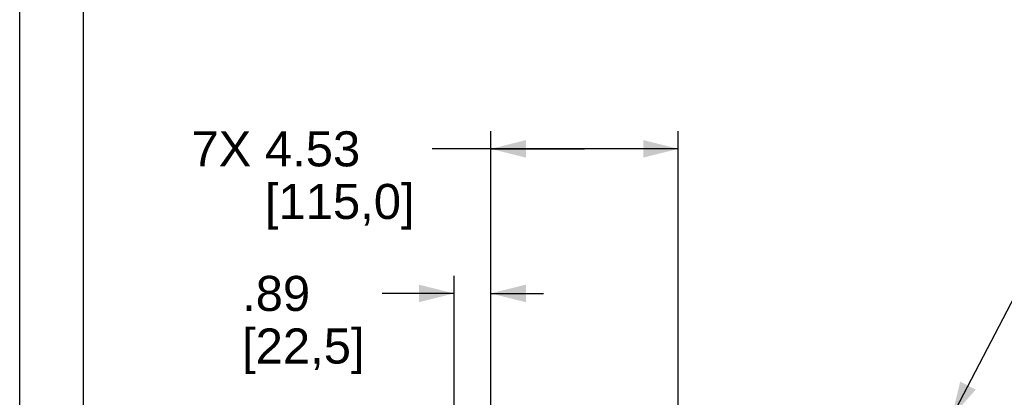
# Model space of a CAD drawing. Extents: x 0 to 17, y 0 to 11.
# Tile 1 of 67: x 0 to 3.4, y 5.2 to 6.5. Entities that reach past the tile are written whole.
import ezdxf
from ezdxf.enums import TextEntityAlignment as Align

# ---------------------------------------------------------------- set-up
doc = ezdxf.new("R2010")
doc.units = 0
doc.header["$LTSCALE"] = 0.935
doc.layers.get('0').update_dxf_attribs({"linetype": 'CONTINUOUS'})
doc.styles.add('TEXTSTYLE_0', font='arial.ttf', dxfattribs={"width": 0.8})
doc.dimstyles.new('DIMSTYLE_1', dxfattribs={"dimtxt": 0.12, "dimasz": 0.12, "dimexe": 0.18, "dimexo": 0.0625, "dimgap": 0.09, "dimtad": 0, "dimtih": 1, "dimtoh": 1, "dimdec": 1, "dimlfac": 7.0588235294, "dimzin": 4, "dimtxsty": 'STANDARD', "dimcen": 0.09, "dimazin": 3, "dimtp": 0.1, "dimtm": 0.1, "dimtfac": 1, "dimtdec": 1, "dimtofl": 0, "dimtmove": 0, "dimatfit": 3, "dimtolj": 1, "dimtzin": 4})
doc.dimstyles.new('DIMSTYLE_2', dxfattribs={"dimtxt": 0.12, "dimasz": 0.12, "dimexe": 0.18, "dimexo": 0.0625, "dimgap": 0.09, "dimtad": 0, "dimtih": 1, "dimtoh": 1, "dimdec": 1, "dimlfac": 7.0588235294, "dimzin": 4, "dimtxsty": 'STANDARD', "dimcen": 0.09, "dimazin": 3, "dimtp": 0.1, "dimtm": 0.1, "dimtfac": 1, "dimtdec": 1, "dimtofl": 0, "dimtmove": 0, "dimatfit": 3, "dimtolj": 1, "dimtzin": 4})

# ---------------------------------------------------------------- blocks, each defined once
blk = doc.blocks.new('*D0')
at = {"color": 2, "linetype": 'CONTINUOUS'}
for p, q in [((1.4856566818, 3.2419252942), (1.4856566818, 5.6360941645)), ((1.611146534, 5.1859029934), (1.611146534, 5.6360941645)), ((1.4856566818, 5.5760941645), (1.2394595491, 5.5760941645)), ((1.611146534, 5.5760941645), (1.791146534, 5.5760941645))]:
    blk.add_line(p, q, dxfattribs=at)
for points in [[(1.3656566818, 5.5460941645), (1.4856566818, 5.5760941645), (1.3656566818, 5.6060941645)], [(1.731146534, 5.6060941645), (1.611146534, 5.5760941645), (1.731146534, 5.5460941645)]]:
    blk.add_solid(points, dxfattribs=at)
at = {"color": 2, "linetype": 'CONTINUOUS', "style": 'TEXTSTYLE_0'}
for s, width, p, p2 in [('.89', 0.6468401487, (0.7605747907, 5.5160941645), (0.9934372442, 5.5160941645)), ('[', 0.3866171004, (0.7605747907, 5.3360941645), (0.8069688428, 5.3360941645)), ('22,5', 0.6793680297, (0.8069688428, 5.3360941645), (1.133065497, 5.3360941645)), (']', 0.3866171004, (1.133065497, 5.3360941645), (1.1794595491, 5.3360941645))]:
    blk.add_text(s, height=0.12, dxfattribs=dict(at, width=width)).set_placement(p, p2, align=Align.FIT)
blk = doc.blocks.new('*D2')
at = {"color": 2, "linetype": 'CONTINUOUS'}
for p, q in [((1.611146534, 5.1859029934), (1.611146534, 6.1307062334)), ((2.2525507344, 5.1859201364), (2.2525507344, 6.1307062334)), ((1.9318486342, 6.0707062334), (1.4106714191, 6.0707062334)), ((1.611146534, 6.0707062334), (1.9318486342, 6.0707062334)), ((2.2525507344, 6.0707062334), (1.9318486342, 6.0707062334))]:
    blk.add_line(p, q, dxfattribs=at)
for points in [[(1.731146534, 6.1007062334), (1.611146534, 6.0707062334), (1.731146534, 6.0407062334)], [(2.1325507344, 6.0407062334), (2.2525507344, 6.0707062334), (2.1325507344, 6.1007062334)]]:
    blk.add_solid(points, dxfattribs=at)
at = {"color": 2, "linetype": 'CONTINUOUS', "style": 'TEXTSTYLE_0'}
for s, width, p, p2 in [('7X ', 0.697645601, (0.5874000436, 6.0107062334), (0.83855246, 6.0107062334)), ('4.53', 0.6793680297, (0.83855246, 6.0107062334), (1.1646491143, 6.0107062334)), ('[', 0.3866171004, (0.83855246, 5.8307062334), (0.884946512, 5.8307062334)), (']', 0.3866171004, (1.3042773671, 5.8307062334), (1.3506714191, 5.8307062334)), ('115,0', 0.6988847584, (0.884946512, 5.8307062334), (1.3042773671, 5.8307062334))]:
    blk.add_text(s, height=0.12, dxfattribs=dict(at, width=width)).set_placement(p, p2, align=Align.FIT)
blk = doc.blocks.new('*D3')
at = {"color": 2, "linetype": 'CONTINUOUS'}
for p, q in [((3.1876610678, 5.1543776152), (3.8047082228, 6.337035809)), ((3.8047082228, 6.337035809), (3.8647082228, 6.337035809))]:
    blk.add_line(p, q, dxfattribs=at)
blk.add_solid([(3.2165720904, 5.2746446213), (3.1876610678, 5.1543776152), (3.2697670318, 5.2468903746)], dxfattribs=at)
at = {"color": 2, "linetype": 'CONTINUOUS', "style": 'TEXTSTYLE_0'}
for s, width, p, p2 in [('%%c', 1.3333333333, (3.9247082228, 6.277035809), (4.0847082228, 6.277035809)), ('.45', 0.6468401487, (4.0847082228, 6.277035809), (4.3175706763, 6.277035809)), ('[', 0.3866171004, (4.0847082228, 6.097035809), (4.1311022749, 6.097035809)), ('11,5', 0.6793680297, (4.1311022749, 6.097035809), (4.4571989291, 6.097035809)), (']', 0.3866171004, (4.4571989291, 6.097035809), (4.5035929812, 6.097035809))]:
    blk.add_text(s, height=0.12, dxfattribs=dict(at, width=width)).set_placement(p, p2, align=Align.FIT)

msp = doc.modelspace()

# ---------------------------------------------------------------- linework, layer by layer
at = {"color": 7, "linetype": 'CONTINUOUS'}
msp.add_line((0, 0), (0, 11), dxfattribs=at)
at = {"color": 4, "linetype": 'CONTINUOUS'}
msp.add_open_spline([(0.2175, 10.8), (0.2175006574, 10.8000004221), (0.2175042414, 10.7999998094), (0.2175090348, 10.8000001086), (0.2175185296, 10.7999999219), (0.2175315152, 10.8000000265), (0.2175473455, 10.7999999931), (0.2175683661, 10.800000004), (0.2175946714, 10.7999999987), (0.2176367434, 10.8000000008), (0.217689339, 10.7999999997), (0.2177524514, 10.8000000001), (0.2178155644, 10.8), (0.2178997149, 10.8), (0.218004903, 10.8), (0.2181311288, 10.8), (0.2182994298, 10.8), (0.2185098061, 10.8), (0.2187622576, 10.8), (0.2190147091, 10.8), (0.2192671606, 10.8), (0.2196037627, 10.8), (0.2200245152, 10.8), (0.2205294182, 10.8), (0.2210343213, 10.8), (0.2217075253, 10.8), (0.2225490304, 10.8), (0.2235588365, 10.8), (0.2245686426, 10.8), (0.2255784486, 10.8), (0.2265882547, 10.8), (0.2279346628, 10.8), (0.229617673, 10.8), (0.2316372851, 10.8), (0.2336568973, 10.8), (0.2356765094, 10.8), (0.2376961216, 10.8), (0.2397157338, 10.8), (0.24240855, 10.8), (0.2457745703, 10.8), (0.2498137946, 10.8), (0.2538530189, 10.8), (0.2578922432, 10.8), (0.2619314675, 10.8), (0.2673171, 10.8), (0.2740491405, 10.8), (0.2821275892, 10.8), (0.2902060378, 10.8), (0.2982844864, 10.8), (0.3063629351, 10.8), (0.3144413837, 10.8), (0.3225198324, 10.8), (0.3332910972, 10.8), (0.3467551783, 10.8), (0.3629120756, 10.8), (0.3790689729, 10.8), (0.3952258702, 10.8), (0.4113827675, 10.8), (0.4275396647, 10.8), (0.4490821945, 10.8), (0.4760103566, 10.8), (0.5083241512, 10.8), (0.5406379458, 10.8), (0.5729517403, 10.8), (0.6052655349, 10.8), (0.6375793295, 10.8), (0.6698931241, 10.8), (0.7022069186, 10.8), (0.7452919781, 10.8), (0.7991483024, 10.8), (0.8637758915, 10.8), (0.9284034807, 10.8), (0.9930310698, 10.8), (1.057658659, 10.8), (1.1222862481, 10.8), (1.1869138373, 10.8), (1.2730839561, 10.8), (1.3807966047, 10.8), (1.510051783, 10.8), (1.6393069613, 10.8), (1.7685621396, 10.8), (1.8978173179, 10.8), (2.0270724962, 10.8), (2.1563276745, 10.8), (2.2855828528, 10.8), (2.4148380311, 10.8), (2.5871782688, 10.8), (2.802603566, 10.8), (3.0611139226, 10.8), (3.3196242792, 10.8), (3.5781346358, 10.8), (3.8366449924, 10.8), (4.095155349, 10.8), (4.3536657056, 10.8), (4.6121760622, 10.8), (4.9568565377, 10.8), (5.387707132, 10.8), (5.9047278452, 10.8), (6.4217485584, 10.8), (6.9387692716, 10.8), (7.4557899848, 10.8), (7.972810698, 10.8), (8.4898314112, 10.8), (9.0068521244, 10.8), (9.5238728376, 10.8), (10.0408935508, 10.8), (10.557914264, 10.8), (11.0749349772, 10.8), (11.5919556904, 10.8), (12.0228062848, 10.8), (12.3674867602, 10.8), (12.6259971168, 10.8), (12.8845074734, 10.8), (13.14301783, 10.8), (13.4015281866, 10.8), (13.6600385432, 10.8), (13.9185488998, 10.8), (14.1770592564, 10.8), (14.3924845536, 10.8), (14.5648247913, 10.8), (14.6940799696, 10.8), (14.8233351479, 10.8), (14.9525903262, 10.8), (15.0818455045, 10.8), (15.2111006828, 10.8), (15.3403558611, 10.8), (15.4696110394, 10.8), (15.5988662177, 10.8), (15.7065788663, 10.8), (15.7927489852, 10.8), (15.8573765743, 10.8), (15.9220041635, 10.8), (15.9866317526, 10.8), (16.0512593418, 10.8), (16.1158869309, 10.8), (16.1805145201, 10.8), (16.2343708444, 10.8), (16.2774559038, 10.8), (16.3097696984, 10.8), (16.342083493, 10.8), (16.3743972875, 10.8), (16.4067110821, 10.8), (16.4390248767, 10.8), (16.4713386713, 10.8), (16.5036524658, 10.8), (16.530580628, 10.8), (16.5521231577, 10.8), (16.568280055, 10.8), (16.5844369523, 10.8), (16.6005938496, 10.8), (16.6167507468, 10.8), (16.6329076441, 10.8), (16.6463717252, 10.8), (16.6571429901, 10.8), (16.6652214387, 10.8), (16.6732998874, 10.8), (16.681378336, 10.8), (16.6894567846, 10.8), (16.6975352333, 10.8), (16.7056136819, 10.8), (16.7123457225, 10.8), (16.7177313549, 10.8), (16.7217705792, 10.8), (16.7258098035, 10.8), (16.7298490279, 10.8), (16.7338882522, 10.8), (16.7372542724, 10.8), (16.7399470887, 10.8), (16.7419667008, 10.8), (16.743986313, 10.8), (16.7460059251, 10.8), (16.7480255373, 10.8), (16.7500451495, 10.8), (16.7517281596, 10.8), (16.7530745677, 10.8), (16.7540843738, 10.8), (16.7550941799, 10.8), (16.7561039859, 10.8), (16.757113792, 10.8), (16.7579552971, 10.8), (16.7586285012, 10.8), (16.7591334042, 10.8), (16.7596383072, 10.8), (16.7600590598, 10.8), (16.7603956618, 10.8), (16.7606481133, 10.8), (16.7609005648, 10.8), (16.7611530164, 10.8), (16.7613633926, 10.8), (16.7615316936, 10.8), (16.7616579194, 10.8), (16.7617631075, 10.8), (16.761847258, 10.8), (16.761910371, 10.8000000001), (16.7619734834, 10.7999999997), (16.7620260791, 10.8000000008), (16.762068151, 10.7999999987), (16.7620944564, 10.800000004), (16.762115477, 10.7999999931), (16.7621313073, 10.8000000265), (16.7621442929, 10.7999999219), (16.7621537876, 10.8000001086), (16.7621585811, 10.7999998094), (16.762163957, 10.8000007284), (16.7621625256, 10.7999972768), (16.7621629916, 10.7999941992), (16.7621627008, 10.799988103), (16.7621628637, 10.7999797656), (16.7621628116, 10.7999696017), (16.7621628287, 10.7999561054), (16.7621628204, 10.7999392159), (16.7621628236, 10.7999122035), (16.762162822, 10.7998784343), (16.7621628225, 10.7998379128), (16.7621628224, 10.7997973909), (16.7621628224, 10.7997433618), (16.7621628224, 10.7996758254), (16.7621628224, 10.7995947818), (16.7621628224, 10.7994867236), (16.7621628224, 10.7993516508), (16.7621628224, 10.7991895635), (16.7621628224, 10.7990274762), (16.7621628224, 10.7988653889), (16.7621628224, 10.7986492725), (16.7621628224, 10.798379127), (16.7621628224, 10.7980549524), (16.7621628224, 10.7977307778), (16.7621628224, 10.797298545), (16.7621628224, 10.796758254), (16.7621628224, 10.7961099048), (16.7621628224, 10.7954615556), (16.7621628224, 10.7948132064), (16.7621628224, 10.7941648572), (16.7621628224, 10.7933003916), (16.7621628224, 10.7922198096), (16.7621628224, 10.7909231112), (16.7621628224, 10.7896264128), (16.7621628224, 10.7883297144), (16.7621628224, 10.787033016), (16.7621628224, 10.7857363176), (16.7621628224, 10.7840073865), (16.7621628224, 10.7818462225), (16.7621628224, 10.7792528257), (16.7621628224, 10.7766594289), (16.7621628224, 10.7740660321), (16.7621628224, 10.7714726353), (16.7621628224, 10.7680147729), (16.7621628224, 10.7636924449), (16.7621628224, 10.7585056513), (16.7621628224, 10.7533188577), (16.7621628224, 10.7481320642), (16.7621628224, 10.7429452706), (16.7621628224, 10.737758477), (16.7621628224, 10.7325716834), (16.7621628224, 10.7256559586), (16.7621628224, 10.7170113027), (16.7621628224, 10.7066377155), (16.7621628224, 10.6962641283), (16.7621628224, 10.6858905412), (16.7621628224, 10.675516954), (16.7621628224, 10.6651433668), (16.7621628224, 10.6513119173), (16.7621628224, 10.6340226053), (16.7621628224, 10.613275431), (16.7621628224, 10.5925282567), (16.7621628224, 10.5717810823), (16.7621628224, 10.551033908), (16.7621628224, 10.5302867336), (16.7621628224, 10.5095395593), (16.7621628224, 10.488792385), (16.7621628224, 10.4611294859), (16.7621628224, 10.426550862), (16.7621628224, 10.3850565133), (16.7621628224, 10.3435621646), (16.7621628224, 10.302067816), (16.7621628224, 10.2605734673), (16.7621628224, 10.2190791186), (16.7621628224, 10.17758477), (16.7621628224, 10.1222589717), (16.7621628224, 10.0531017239), (16.7621628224, 9.9701130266), (16.7621628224, 9.8871243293), (16.7621628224, 9.8041356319), (16.7621628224, 9.7211469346), (16.7621628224, 9.6381582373), (16.7621628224, 9.5551695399), (16.7621628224, 9.4721808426), (16.7621628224, 9.3891921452), (16.7621628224, 9.2785405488), (16.7621628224, 9.1402260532), (16.7621628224, 8.9742486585), (16.7621628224, 8.8082712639), (16.7621628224, 8.6422938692), (16.7621628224, 8.4763164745), (16.7621628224, 8.3103390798), (16.7621628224, 8.1443616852), (16.7621628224, 7.9783842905), (16.7621628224, 7.7570810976), (16.7621628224, 7.4804521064), (16.7621628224, 7.1484973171), (16.7621628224, 6.8165425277), (16.7621628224, 6.4845877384), (16.7621628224, 6.152632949), (16.7621628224, 5.8206781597), (16.7621628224, 5.4887233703), (16.7621628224, 5.156768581), (16.7621628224, 4.8248137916), (16.7621628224, 4.4928590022), (16.7621628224, 4.1609042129), (16.7621628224, 3.8289494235), (16.7621628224, 3.4969946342), (16.7621628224, 3.220365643), (16.7621628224, 2.9990624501), (16.7621628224, 2.8330850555), (16.7621628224, 2.6671076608), (16.7621628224, 2.5011302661), (16.7621628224, 2.3351528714), (16.7621628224, 2.1691754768), (16.7621628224, 2.0031980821), (16.7621628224, 1.8372206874), (16.7621628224, 1.6989061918), (16.7621628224, 1.5882545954), (16.7621628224, 1.505265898), (16.7621628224, 1.4222772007), (16.7621628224, 1.3392885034), (16.7621628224, 1.256299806), (16.7621628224, 1.1733111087), (16.7621628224, 1.0903224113), (16.7621628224, 1.007333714), (16.7621628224, 0.9243450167), (16.7621628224, 0.8551877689), (16.7621628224, 0.7998619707), (16.7621628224, 0.758367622), (16.7621628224, 0.7168732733), (16.7621628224, 0.6753789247), (16.7621628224, 0.633884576), (16.7621628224, 0.5923902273), (16.7621628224, 0.5508958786), (16.7621628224, 0.5163172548), (16.7621628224, 0.4886543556), (16.7621628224, 0.4679071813), (16.7621628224, 0.447160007), (16.7621628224, 0.4264128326), (16.7621628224, 0.4056656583), (16.7621628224, 0.384918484), (16.7621628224, 0.3641713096), (16.7621628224, 0.3434241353), (16.7621628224, 0.3261348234), (16.7621628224, 0.3123033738), (16.7621628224, 0.3019297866), (16.7621628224, 0.2915561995), (16.7621628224, 0.2811826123), (16.7621628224, 0.2708090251), (16.7621628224, 0.260435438), (16.7621628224, 0.251790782), (16.7621628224, 0.2448750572), (16.7621628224, 0.2396882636), (16.7621628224, 0.23450147), (16.7621628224, 0.2293146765), (16.7621628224, 0.2241278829), (16.7621628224, 0.2189410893), (16.7621628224, 0.2137542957), (16.7621628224, 0.2094319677), (16.7621628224, 0.2059741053), (16.7621628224, 0.2033807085), (16.7621628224, 0.2007873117), (16.7621628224, 0.198193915), (16.7621628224, 0.1956005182), (16.7621628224, 0.1934393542), (16.7621628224, 0.191710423), (16.7621628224, 0.1904137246), (16.7621628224, 0.1891170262), (16.7621628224, 0.1878203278), (16.7621628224, 0.1865236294), (16.7621628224, 0.185226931), (16.7621628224, 0.184146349), (16.7621628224, 0.1832818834), (16.7621628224, 0.1826335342), (16.7621628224, 0.181985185), (16.7621628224, 0.1813368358), (16.7621628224, 0.1806884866), (16.7621628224, 0.1801481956), (16.7621628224, 0.1797159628), (16.7621628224, 0.1793917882), (16.7621628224, 0.1790676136), (16.7621628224, 0.1787974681), (16.7621628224, 0.1785813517), (16.7621628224, 0.1784192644), (16.7621628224, 0.1782571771), (16.7621628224, 0.1780950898), (16.7621628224, 0.1779600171), (16.7621628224, 0.1778519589), (16.7621628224, 0.1777709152), (16.7621628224, 0.1777033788), (16.7621628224, 0.1776493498), (16.7621628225, 0.1776088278), (16.762162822, 0.1775683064), (16.7621628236, 0.1775345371), (16.7621628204, 0.1775075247), (16.7621628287, 0.1774906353), (16.7621628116, 0.1774771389), (16.7621628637, 0.177466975), (16.7621627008, 0.1774586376), (16.7621629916, 0.1774525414), (16.7621625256, 0.1774494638), (16.762163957, 0.1774460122), (16.7621585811, 0.1774469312), (16.7621537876, 0.177446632), (16.7621442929, 0.1774468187), (16.7621313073, 0.1774467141), (16.762115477, 0.1774467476), (16.7620944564, 0.1774467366), (16.762068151, 0.1774467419), (16.7620260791, 0.1774467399), (16.7619734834, 0.1774467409), (16.761910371, 0.1774467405), (16.761847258, 0.1774467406), (16.7617631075, 0.1774467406), (16.7616579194, 0.1774467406), (16.7615316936, 0.1774467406), (16.7613633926, 0.1774467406), (16.7611530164, 0.1774467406), (16.7609005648, 0.1774467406), (16.7606481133, 0.1774467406), (16.7603956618, 0.1774467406), (16.7600590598, 0.1774467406), (16.7596383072, 0.1774467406), (16.7591334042, 0.1774467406), (16.7586285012, 0.1774467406), (16.7579552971, 0.1774467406), (16.757113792, 0.1774467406), (16.7561039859, 0.1774467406), (16.7550941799, 0.1774467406), (16.7540843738, 0.1774467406), (16.7530745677, 0.1774467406), (16.7517281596, 0.1774467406), (16.7500451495, 0.1774467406), (16.7480255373, 0.1774467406), (16.7460059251, 0.1774467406), (16.743986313, 0.1774467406), (16.7419667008, 0.1774467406), (16.7399470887, 0.1774467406), (16.7372542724, 0.1774467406), (16.7338882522, 0.1774467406), (16.7298490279, 0.1774467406), (16.7258098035, 0.1774467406), (16.7217705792, 0.1774467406), (16.7177313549, 0.1774467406), (16.7123457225, 0.1774467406), (16.7056136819, 0.1774467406), (16.6975352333, 0.1774467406), (16.6894567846, 0.1774467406), (16.681378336, 0.1774467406), (16.6732998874, 0.1774467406), (16.6652214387, 0.1774467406), (16.6571429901, 0.1774467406), (16.6463717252, 0.1774467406), (16.6329076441, 0.1774467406), (16.6167507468, 0.1774467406), (16.6005938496, 0.1774467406), (16.5844369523, 0.1774467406), (16.568280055, 0.1774467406), (16.5521231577, 0.1774467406), (16.530580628, 0.1774467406), (16.5036524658, 0.1774467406), (16.4713386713, 0.1774467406), (16.4390248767, 0.1774467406), (16.4067110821, 0.1774467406), (16.3743972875, 0.1774467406), (16.342083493, 0.1774467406), (16.3097696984, 0.1774467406), (16.2774559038, 0.1774467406), (16.2343708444, 0.1774467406), (16.1805145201, 0.1774467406), (16.1158869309, 0.1774467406), (16.0512593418, 0.1774467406), (15.9866317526, 0.1774467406), (15.9220041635, 0.1774467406), (15.8573765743, 0.1774467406), (15.7927489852, 0.1774467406), (15.7065788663, 0.1774467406), (15.5988662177, 0.1774467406), (15.4696110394, 0.1774467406), (15.3403558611, 0.1774467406), (15.2111006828, 0.1774467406), (15.0818455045, 0.1774467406), (14.9525903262, 0.1774467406), (14.8233351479, 0.1774467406), (14.6940799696, 0.1774467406), (14.5648247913, 0.1774467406), (14.3924845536, 0.1774467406), (14.1770592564, 0.1774467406), (13.9185488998, 0.1774467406), (13.6600385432, 0.1774467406), (13.4015281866, 0.1774467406), (13.14301783, 0.1774467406), (12.8845074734, 0.1774467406), (12.6259971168, 0.1774467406), (12.3674867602, 0.1774467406), (12.0228062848, 0.1774467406), (11.5919556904, 0.1774467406), (11.0749349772, 0.1774467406), (10.557914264, 0.1774467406), (10.0408935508, 0.1774467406), (9.5238728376, 0.1774467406), (9.0068521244, 0.1774467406), (8.4898314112, 0.1774467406), (7.972810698, 0.1774467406), (7.4557899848, 0.1774467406), (6.9387692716, 0.1774467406), (6.4217485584, 0.1774467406), (5.9047278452, 0.1774467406), (5.387707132, 0.1774467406), (4.9568565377, 0.1774467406), (4.6121760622, 0.1774467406), (4.3536657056, 0.1774467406), (4.095155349, 0.1774467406), (3.8366449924, 0.1774467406), (3.5781346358, 0.1774467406), (3.3196242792, 0.1774467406), (3.0611139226, 0.1774467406), (2.802603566, 0.1774467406), (2.5871782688, 0.1774467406), (2.4148380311, 0.1774467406), (2.2855828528, 0.1774467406), (2.1563276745, 0.1774467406), (2.0270724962, 0.1774467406), (1.8978173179, 0.1774467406), (1.7685621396, 0.1774467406), (1.6393069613, 0.1774467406), (1.510051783, 0.1774467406), (1.3807966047, 0.1774467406), (1.2730839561, 0.1774467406), (1.1869138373, 0.1774467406), (1.1222862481, 0.1774467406), (1.057658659, 0.1774467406), (0.9930310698, 0.1774467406), (0.9284034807, 0.1774467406), (0.8637758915, 0.1774467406), (0.7991483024, 0.1774467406), (0.7452919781, 0.1774467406), (0.7022069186, 0.1774467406), (0.6698931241, 0.1774467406), (0.6375793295, 0.1774467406), (0.6052655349, 0.1774467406), (0.5729517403, 0.1774467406), (0.5406379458, 0.1774467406), (0.5083241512, 0.1774467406), (0.4760103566, 0.1774467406), (0.4490821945, 0.1774467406), (0.4275396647, 0.1774467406), (0.4113827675, 0.1774467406), (0.3952258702, 0.1774467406), (0.3790689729, 0.1774467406), (0.3629120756, 0.1774467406), (0.3467551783, 0.1774467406), (0.3332910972, 0.1774467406), (0.3225198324, 0.1774467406), (0.3144413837, 0.1774467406), (0.3063629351, 0.1774467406), (0.2982844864, 0.1774467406), (0.2902060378, 0.1774467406), (0.2821275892, 0.1774467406), (0.2740491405, 0.1774467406), (0.2673171, 0.1774467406), (0.2619314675, 0.1774467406), (0.2578922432, 0.1774467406), (0.2538530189, 0.1774467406), (0.2498137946, 0.1774467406), (0.2457745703, 0.1774467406), (0.24240855, 0.1774467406), (0.2397157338, 0.1774467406), (0.2376961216, 0.1774467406), (0.2356765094, 0.1774467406), (0.2336568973, 0.1774467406), (0.2316372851, 0.1774467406), (0.229617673, 0.1774467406), (0.2279346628, 0.1774467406), (0.2265882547, 0.1774467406), (0.2255784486, 0.1774467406), (0.2245686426, 0.1774467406), (0.2235588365, 0.1774467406), (0.2225490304, 0.1774467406), (0.2217075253, 0.1774467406), (0.2210343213, 0.1774467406), (0.2205294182, 0.1774467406), (0.2200245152, 0.1774467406), (0.2196037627, 0.1774467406), (0.2192671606, 0.1774467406), (0.2190147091, 0.1774467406), (0.2187622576, 0.1774467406), (0.2185098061, 0.1774467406), (0.2182994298, 0.1774467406), (0.2181311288, 0.1774467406), (0.218004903, 0.1774467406), (0.2178997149, 0.1774467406), (0.2178155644, 0.1774467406), (0.2177524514, 0.1774467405), (0.217689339, 0.1774467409), (0.2176367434, 0.1774467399), (0.2175946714, 0.1774467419), (0.2175683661, 0.1774467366), (0.2175473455, 0.1774467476), (0.2175315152, 0.1774467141), (0.2175185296, 0.1774468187), (0.2175090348, 0.177446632), (0.2175042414, 0.1774469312), (0.2174988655, 0.1774460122), (0.2175002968, 0.1774494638), (0.2174998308, 0.1774525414), (0.2175001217, 0.1774586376), (0.2174999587, 0.177466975), (0.2175000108, 0.1774771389), (0.2174999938, 0.1774906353), (0.2175000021, 0.1775075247), (0.2174999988, 0.1775345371), (0.2175000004, 0.1775683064), (0.2174999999, 0.1776088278), (0.2175, 0.1776493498), (0.2175, 0.1777033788), (0.2175, 0.1777709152), (0.2175, 0.1778519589), (0.2175, 0.1779600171), (0.2175, 0.1780950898), (0.2175, 0.1782571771), (0.2175, 0.1784192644), (0.2175, 0.1785813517), (0.2175, 0.1787974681), (0.2175, 0.1790676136), (0.2175, 0.1793917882), (0.2175, 0.1797159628), (0.2175, 0.1801481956), (0.2175, 0.1806884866), (0.2175, 0.1813368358), (0.2175, 0.181985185), (0.2175, 0.1826335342), (0.2175, 0.1832818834), (0.2175, 0.184146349), (0.2175, 0.185226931), (0.2175, 0.1865236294), (0.2175, 0.1878203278), (0.2175, 0.1891170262), (0.2175, 0.1904137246), (0.2175, 0.191710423), (0.2175, 0.1934393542), (0.2175, 0.1956005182), (0.2175, 0.198193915), (0.2175, 0.2007873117), (0.2175, 0.2033807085), (0.2175, 0.2059741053), (0.2175, 0.2094319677), (0.2175, 0.2137542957), (0.2175, 0.2189410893), (0.2175, 0.2241278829), (0.2175, 0.2293146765), (0.2175, 0.23450147), (0.2175, 0.2396882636), (0.2175, 0.2448750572), (0.2175, 0.251790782), (0.2175, 0.260435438), (0.2175, 0.2708090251), (0.2175, 0.2811826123), (0.2175, 0.2915561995), (0.2175, 0.3019297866), (0.2175, 0.3123033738), (0.2175, 0.3261348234), (0.2175, 0.3434241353), (0.2175, 0.3641713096), (0.2175, 0.384918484), (0.2175, 0.4056656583), (0.2175, 0.4264128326), (0.2175, 0.447160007), (0.2175, 0.4679071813), (0.2175, 0.4886543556), (0.2175, 0.5163172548), (0.2175, 0.5508958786), (0.2175, 0.5923902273), (0.2175, 0.633884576), (0.2175, 0.6753789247), (0.2175, 0.7168732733), (0.2175, 0.758367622), (0.2175, 0.7998619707), (0.2175, 0.8551877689), (0.2175, 0.9243450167), (0.2175, 1.007333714), (0.2175, 1.0903224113), (0.2175, 1.1733111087), (0.2175, 1.256299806), (0.2175, 1.3392885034), (0.2175, 1.4222772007), (0.2175, 1.505265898), (0.2175, 1.5882545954), (0.2175, 1.6989061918), (0.2175, 1.8372206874), (0.2175, 2.0031980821), (0.2175, 2.1691754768), (0.2175, 2.3351528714), (0.2175, 2.5011302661), (0.2175, 2.6671076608), (0.2175, 2.8330850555), (0.2175, 2.9990624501), (0.2175, 3.220365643), (0.2175, 3.4969946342), (0.2175, 3.8289494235), (0.2175, 4.1609042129), (0.2175, 4.4928590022), (0.2175, 4.8248137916), (0.2175, 5.156768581), (0.2175, 5.4887233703), (0.2175, 5.8206781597), (0.2175, 6.152632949), (0.2175, 6.4845877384), (0.2175, 6.8165425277), (0.2175, 7.1484973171), (0.2175, 7.4804521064), (0.2175, 7.7570810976), (0.2175, 7.9783842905), (0.2175, 8.1443616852), (0.2175, 8.3103390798), (0.2175, 8.4763164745), (0.2175, 8.6422938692), (0.2175, 8.8082712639), (0.2175, 8.9742486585), (0.2175, 9.1402260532), (0.2175, 9.2785405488), (0.2175, 9.3891921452), (0.2175, 9.4721808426), (0.2175, 9.5551695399), (0.2175, 9.6381582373), (0.2175, 9.7211469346), (0.2175, 9.8041356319), (0.2175, 9.8871243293), (0.2175, 9.9701130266), (0.2175, 10.0531017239), (0.2175, 10.1222589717), (0.2175, 10.17758477), (0.2175, 10.2190791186), (0.2175, 10.2605734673), (0.2175, 10.302067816), (0.2175, 10.3435621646), (0.2175, 10.3850565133), (0.2175, 10.426550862), (0.2175, 10.4611294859), (0.2175, 10.488792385), (0.2175, 10.5095395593), (0.2175, 10.5302867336), (0.2175, 10.551033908), (0.2175, 10.5717810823), (0.2175, 10.5925282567), (0.2175, 10.613275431), (0.2175, 10.6340226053), (0.2175, 10.6513119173), (0.2175, 10.6651433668), (0.2175, 10.675516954), (0.2175, 10.6858905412), (0.2175, 10.6962641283), (0.2175, 10.7066377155), (0.2175, 10.7170113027), (0.2175, 10.7256559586), (0.2175, 10.7325716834), (0.2175, 10.737758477), (0.2175, 10.7429452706), (0.2175, 10.7481320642), (0.2175, 10.7533188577), (0.2175, 10.7585056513), (0.2175, 10.7636924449), (0.2175, 10.7680147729), (0.2175, 10.7714726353), (0.2175, 10.7740660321), (0.2175, 10.7766594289), (0.2175, 10.7792528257), (0.2175, 10.7818462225), (0.2175, 10.7840073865), (0.2175, 10.7857363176), (0.2175, 10.787033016), (0.2175, 10.7883297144), (0.2175, 10.7896264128), (0.2175, 10.7909231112), (0.2175, 10.7922198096), (0.2175, 10.7933003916), (0.2175, 10.7941648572), (0.2175, 10.7948132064), (0.2175, 10.7954615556), (0.2175, 10.7961099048), (0.2175, 10.796758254), (0.2175, 10.797298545), (0.2175, 10.7977307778), (0.2175, 10.7980549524), (0.2175, 10.798379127), (0.2175, 10.7986492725), (0.2175, 10.7988653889), (0.2175, 10.7990274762), (0.2175, 10.7991895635), (0.2175, 10.7993516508), (0.2175, 10.7994867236), (0.2175, 10.7995947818), (0.2175, 10.7996758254), (0.2175, 10.7997433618), (0.2175, 10.7997973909), (0.2174999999, 10.7998379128), (0.2175000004, 10.7998784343), (0.2174999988, 10.7999122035), (0.2175000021, 10.7999392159), (0.2174999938, 10.7999561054), (0.2175000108, 10.7999696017), (0.2174999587, 10.7999797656), (0.2175001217, 10.799988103), (0.2174998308, 10.7999941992), (0.2175002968, 10.7999972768), (0.2174993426, 10.7999995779), (0.2175, 10.8)], degree=3, knots=[0, 0, 0, 0, 5.96e-08, 1.192e-07, 2.384e-07, 4.768e-07, 7.153e-07, 9.537e-07, 1.4305e-06, 1.9073e-06, 2.861e-06, 3.8147e-06, 4.7684e-06, 5.722e-06, 7.6294e-06, 9.5367e-06, 1.14441e-05, 1.52588e-05, 1.90735e-05, 2.28882e-05, 2.67029e-05, 3.05176e-05, 3.8147e-05, 4.57764e-05, 5.34058e-05, 6.10352e-05, 7.62939e-05, 9.15527e-05, 0.0001068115, 0.0001220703, 0.0001373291, 0.0001525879, 0.0001831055, 0.000213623, 0.0002441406, 0.0002746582, 0.0003051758, 0.0003356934, 0.0003662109, 0.0004272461, 0.0004882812, 0.0005493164, 0.0006103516, 0.0006713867, 0.0007324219, 0.0008544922, 0.0009765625, 0.0010986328, 0.0012207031, 0.0013427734, 0.0014648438, 0.0015869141, 0.0017089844, 0.001953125, 0.0021972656, 0.0024414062, 0.0026855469, 0.0029296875, 0.0031738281, 0.0034179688, 0.00390625, 0.0043945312, 0.0048828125, 0.0053710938, 0.005859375, 0.0063476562, 0.0068359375, 0.0073242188, 0.0078125, 0.0087890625, 0.009765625, 0.0107421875, 0.01171875, 0.0126953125, 0.013671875, 0.0146484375, 0.015625, 0.017578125, 0.01953125, 0.021484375, 0.0234375, 0.025390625, 0.02734375, 0.029296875, 0.03125, 0.033203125, 0.03515625, 0.0390625, 0.04296875, 0.046875, 0.05078125, 0.0546875, 0.05859375, 0.0625, 0.06640625, 0.0703125, 0.078125, 0.0859375, 0.09375, 0.1015625, 0.109375, 0.1171875, 0.125, 0.1328125, 0.140625, 0.1484375, 0.15625, 0.1640625, 0.171875, 0.1796875, 0.18359375, 0.1875, 0.19140625, 0.1953125, 0.19921875, 0.203125, 0.20703125, 0.2109375, 0.21484375, 0.216796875, 0.21875, 0.220703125, 0.22265625, 0.224609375, 0.2265625, 0.228515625, 0.23046875, 0.232421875, 0.234375, 0.2353515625, 0.236328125, 0.2373046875, 0.23828125, 0.2392578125, 0.240234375, 0.2412109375, 0.2421875, 0.2426757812, 0.2431640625, 0.2436523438, 0.244140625, 0.2446289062, 0.2451171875, 0.2456054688, 0.24609375, 0.2465820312, 0.2468261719, 0.2470703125, 0.2473144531, 0.2475585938, 0.2478027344, 0.248046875, 0.2482910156, 0.2484130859, 0.2485351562, 0.2486572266, 0.2487792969, 0.2489013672, 0.2490234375, 0.2491455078, 0.2492675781, 0.2493286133, 0.2493896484, 0.2494506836, 0.2495117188, 0.2495727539, 0.2496337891, 0.2496643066, 0.2496948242, 0.2497253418, 0.2497558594, 0.249786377, 0.2498168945, 0.2498474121, 0.2498626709, 0.2498779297, 0.2498931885, 0.2499084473, 0.2499237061, 0.2499389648, 0.2499465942, 0.2499542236, 0.249961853, 0.2499694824, 0.2499732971, 0.2499771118, 0.2499809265, 0.2499847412, 0.2499885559, 0.2499904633, 0.2499923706, 0.249994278, 0.2499952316, 0.2499961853, 0.249997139, 0.2499980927, 0.2499985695, 0.2499990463, 0.2499992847, 0.2499995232, 0.2499997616, 0.2499998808, 0.2499999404, 0.25, 0.2500000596, 0.2500001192, 0.2500002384, 0.2500004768, 0.2500007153, 0.2500009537, 0.2500014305, 0.2500019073, 0.250002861, 0.2500038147, 0.2500047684, 0.250005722, 0.2500076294, 0.2500095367, 0.2500114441, 0.2500152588, 0.2500190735, 0.2500228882, 0.2500267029, 0.2500305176, 0.250038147, 0.2500457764, 0.2500534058, 0.2500610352, 0.2500762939, 0.2500915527, 0.2501068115, 0.2501220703, 0.2501373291, 0.2501525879, 0.2501831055, 0.250213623, 0.2502441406, 0.2502746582, 0.2503051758, 0.2503356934, 0.2503662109, 0.2504272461, 0.2504882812, 0.2505493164, 0.2506103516, 0.2506713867, 0.2507324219, 0.2508544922, 0.2509765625, 0.2510986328, 0.2512207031, 0.2513427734, 0.2514648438, 0.2515869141, 0.2517089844, 0.251953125, 0.2521972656, 0.2524414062, 0.2526855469, 0.2529296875, 0.2531738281, 0.2534179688, 0.25390625, 0.2543945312, 0.2548828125, 0.2553710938, 0.255859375, 0.2563476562, 0.2568359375, 0.2573242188, 0.2578125, 0.2587890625, 0.259765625, 0.2607421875, 0.26171875, 0.2626953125, 0.263671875, 0.2646484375, 0.265625, 0.267578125, 0.26953125, 0.271484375, 0.2734375, 0.275390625, 0.27734375, 0.279296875, 0.28125, 0.283203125, 0.28515625, 0.2890625, 0.29296875, 0.296875, 0.30078125, 0.3046875, 0.30859375, 0.3125, 0.31640625, 0.3203125, 0.328125, 0.3359375, 0.34375, 0.3515625, 0.359375, 0.3671875, 0.375, 0.3828125, 0.390625, 0.3984375, 0.40625, 0.4140625, 0.421875, 0.4296875, 0.43359375, 0.4375, 0.44140625, 0.4453125, 0.44921875, 0.453125, 0.45703125, 0.4609375, 0.46484375, 0.466796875, 0.46875, 0.470703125, 0.47265625, 0.474609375, 0.4765625, 0.478515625, 0.48046875, 0.482421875, 0.484375, 0.4853515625, 0.486328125, 0.4873046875, 0.48828125, 0.4892578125, 0.490234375, 0.4912109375, 0.4921875, 0.4926757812, 0.4931640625, 0.4936523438, 0.494140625, 0.4946289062, 0.4951171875, 0.4956054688, 0.49609375, 0.4965820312, 0.4968261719, 0.4970703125, 0.4973144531, 0.4975585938, 0.4978027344, 0.498046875, 0.4982910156, 0.4984130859, 0.4985351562, 0.4986572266, 0.4987792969, 0.4989013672, 0.4990234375, 0.4991455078, 0.4992675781, 0.4993286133, 0.4993896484, 0.4994506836, 0.4995117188, 0.4995727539, 0.4996337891, 0.4996643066, 0.4996948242, 0.4997253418, 0.4997558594, 0.499786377, 0.4998168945, 0.4998474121, 0.4998626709, 0.4998779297, 0.4998931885, 0.4999084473, 0.4999237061, 0.4999389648, 0.4999465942, 0.4999542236, 0.499961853, 0.4999694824, 0.4999732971, 0.4999771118, 0.4999809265, 0.4999847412, 0.4999885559, 0.4999904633, 0.4999923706, 0.499994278, 0.4999952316, 0.4999961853, 0.499997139, 0.4999980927, 0.4999985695, 0.4999990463, 0.4999992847, 0.4999995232, 0.4999997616, 0.4999998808, 0.4999999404, 0.5, 0.5000000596, 0.5000001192, 0.5000002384, 0.5000004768, 0.5000007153, 0.5000009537, 0.5000014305, 0.5000019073, 0.500002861, 0.5000038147, 0.5000047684, 0.500005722, 0.5000076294, 0.5000095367, 0.5000114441, 0.5000152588, 0.5000190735, 0.5000228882, 0.5000267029, 0.5000305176, 0.500038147, 0.5000457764, 0.5000534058, 0.5000610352, 0.5000762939, 0.5000915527, 0.5001068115, 0.5001220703, 0.5001373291, 0.5001525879, 0.5001831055, 0.500213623, 0.5002441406, 0.5002746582, 0.5003051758, 0.5003356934, 0.5003662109, 0.5004272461, 0.5004882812, 0.5005493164, 0.5006103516, 0.5006713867, 0.5007324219, 0.5008544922, 0.5009765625, 0.5010986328, 0.5012207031, 0.5013427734, 0.5014648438, 0.5015869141, 0.5017089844, 0.501953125, 0.5021972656, 0.5024414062, 0.5026855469, 0.5029296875, 0.5031738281, 0.5034179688, 0.50390625, 0.5043945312, 0.5048828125, 0.5053710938, 0.505859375, 0.5063476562, 0.5068359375, 0.5073242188, 0.5078125, 0.5087890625, 0.509765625, 0.5107421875, 0.51171875, 0.5126953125, 0.513671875, 0.5146484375, 0.515625, 0.517578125, 0.51953125, 0.521484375, 0.5234375, 0.525390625, 0.52734375, 0.529296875, 0.53125, 0.533203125, 0.53515625, 0.5390625, 0.54296875, 0.546875, 0.55078125, 0.5546875, 0.55859375, 0.5625, 0.56640625, 0.5703125, 0.578125, 0.5859375, 0.59375, 0.6015625, 0.609375, 0.6171875, 0.625, 0.6328125, 0.640625, 0.6484375, 0.65625, 0.6640625, 0.671875, 0.6796875, 0.68359375, 0.6875, 0.69140625, 0.6953125, 0.69921875, 0.703125, 0.70703125, 0.7109375, 0.71484375, 0.716796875, 0.71875, 0.720703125, 0.72265625, 0.724609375, 0.7265625, 0.728515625, 0.73046875, 0.732421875, 0.734375, 0.7353515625, 0.736328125, 0.7373046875, 0.73828125, 0.7392578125, 0.740234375, 0.7412109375, 0.7421875, 0.7426757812, 0.7431640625, 0.7436523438, 0.744140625, 0.7446289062, 0.7451171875, 0.7456054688, 0.74609375, 0.7465820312, 0.7468261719, 0.7470703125, 0.7473144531, 0.7475585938, 0.7478027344, 0.748046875, 0.7482910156, 0.7484130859, 0.7485351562, 0.7486572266, 0.7487792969, 0.7489013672, 0.7490234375, 0.7491455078, 0.7492675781, 0.7493286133, 0.7493896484, 0.7494506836, 0.7495117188, 0.7495727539, 0.7496337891, 0.7496643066, 0.7496948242, 0.7497253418, 0.7497558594, 0.749786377, 0.7498168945, 0.7498474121, 0.7498626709, 0.7498779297, 0.7498931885, 0.7499084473, 0.7499237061, 0.7499389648, 0.7499465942, 0.7499542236, 0.749961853, 0.7499694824, 0.7499732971, 0.7499771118, 0.7499809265, 0.7499847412, 0.7499885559, 0.7499904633, 0.7499923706, 0.749994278, 0.7499952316, 0.7499961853, 0.749997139, 0.7499980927, 0.7499985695, 0.7499990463, 0.7499992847, 0.7499995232, 0.7499997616, 0.7499998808, 0.7499999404, 0.75, 0.7500000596, 0.7500001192, 0.7500002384, 0.7500004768, 0.7500007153, 0.7500009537, 0.7500014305, 0.7500019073, 0.750002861, 0.7500038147, 0.7500047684, 0.750005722, 0.7500076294, 0.7500095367, 0.7500114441, 0.7500152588, 0.7500190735, 0.7500228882, 0.7500267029, 0.7500305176, 0.750038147, 0.7500457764, 0.7500534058, 0.7500610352, 0.7500762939, 0.7500915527, 0.7501068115, 0.7501220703, 0.7501373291, 0.7501525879, 0.7501831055, 0.750213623, 0.7502441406, 0.7502746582, 0.7503051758, 0.7503356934, 0.7503662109, 0.7504272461, 0.7504882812, 0.7505493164, 0.7506103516, 0.7506713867, 0.7507324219, 0.7508544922, 0.7509765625, 0.7510986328, 0.7512207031, 0.7513427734, 0.7514648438, 0.7515869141, 0.7517089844, 0.751953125, 0.7521972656, 0.7524414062, 0.7526855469, 0.7529296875, 0.7531738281, 0.7534179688, 0.75390625, 0.7543945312, 0.7548828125, 0.7553710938, 0.755859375, 0.7563476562, 0.7568359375, 0.7573242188, 0.7578125, 0.7587890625, 0.759765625, 0.7607421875, 0.76171875, 0.7626953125, 0.763671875, 0.7646484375, 0.765625, 0.767578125, 0.76953125, 0.771484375, 0.7734375, 0.775390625, 0.77734375, 0.779296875, 0.78125, 0.783203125, 0.78515625, 0.7890625, 0.79296875, 0.796875, 0.80078125, 0.8046875, 0.80859375, 0.8125, 0.81640625, 0.8203125, 0.828125, 0.8359375, 0.84375, 0.8515625, 0.859375, 0.8671875, 0.875, 0.8828125, 0.890625, 0.8984375, 0.90625, 0.9140625, 0.921875, 0.9296875, 0.93359375, 0.9375, 0.94140625, 0.9453125, 0.94921875, 0.953125, 0.95703125, 0.9609375, 0.96484375, 0.966796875, 0.96875, 0.970703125, 0.97265625, 0.974609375, 0.9765625, 0.978515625, 0.98046875, 0.982421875, 0.984375, 0.9853515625, 0.986328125, 0.9873046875, 0.98828125, 0.9892578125, 0.990234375, 0.9912109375, 0.9921875, 0.9926757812, 0.9931640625, 0.9936523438, 0.994140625, 0.9946289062, 0.9951171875, 0.9956054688, 0.99609375, 0.9965820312, 0.9968261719, 0.9970703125, 0.9973144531, 0.9975585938, 0.9978027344, 0.998046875, 0.9982910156, 0.9984130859, 0.9985351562, 0.9986572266, 0.9987792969, 0.9989013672, 0.9990234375, 0.9991455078, 0.9992675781, 0.9993286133, 0.9993896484, 0.9994506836, 0.9995117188, 0.9995727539, 0.9996337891, 0.9996643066, 0.9996948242, 0.9997253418, 0.9997558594, 0.999786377, 0.9998168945, 0.9998474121, 0.9998626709, 0.9998779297, 0.9998931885, 0.9999084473, 0.9999237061, 0.9999389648, 0.9999465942, 0.9999542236, 0.999961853, 0.9999694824, 0.9999732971, 0.9999771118, 0.9999809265, 0.9999847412, 0.9999885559, 0.9999904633, 0.9999923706, 0.999994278, 0.9999952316, 0.9999961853, 0.999997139, 0.9999980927, 0.9999985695, 0.9999990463, 0.9999992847, 0.9999995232, 0.9999997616, 0.9999998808, 0.9999999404, 1, 1, 1, 1], dxfattribs=at)

# ---------------------------------------------------------------- dimensions: what is measured, and where the dimension line sits
at = {"color": 2, "linetype": 'CONTINUOUS'}
dim = msp.add_diameter_dim_2p(p1=(3.1876610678, 5.1543776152), p2=(3.1579915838, 5.0975118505), dimstyle='DIMSTYLE_2', dxfattribs=at)
dim.commit()
dim.dimension.update_dxf_attribs({"geometry": '*D3', "text_midpoint": (4.214150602, 6.247035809), "dimtype": 163})
dim = msp.add_linear_dim(base=(2.2525507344, 6.0707062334), p1=(1.611146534, 5.1859029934), p2=(2.2525507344, 5.1859201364), text='7X <>', dimstyle='DIMSTYLE_1', dxfattribs=at)
dim.commit()
dim.dimension.update_dxf_attribs({"geometry": '*D2', "text_midpoint": (0.9690357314, 5.9807062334), "dimtype": 160})
dim = msp.add_linear_dim(base=(1.611146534, 5.5760941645), p1=(1.4856566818, 3.2419252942), p2=(1.611146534, 5.1859029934), dimstyle='DIMSTYLE_1', dxfattribs=at)
dim.commit()
dim.dimension.update_dxf_attribs({"geometry": '*D0', "text_midpoint": (0.9700171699, 5.4860941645), "dimtype": 160})

doc.saveas('drawing.dxf')
